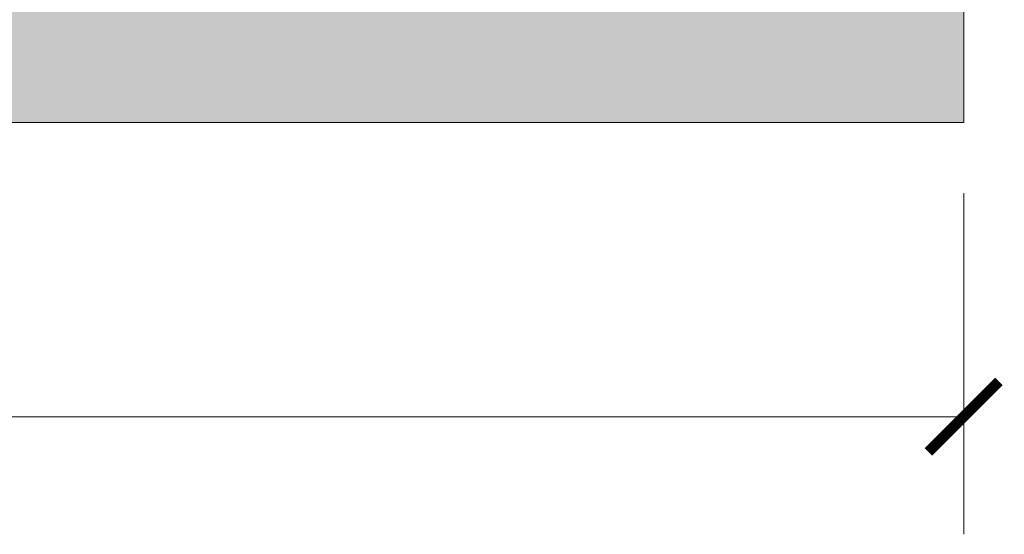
# Model space of a CAD drawing. Header units: millimetres. Extents: x -221 to 149158, y -114258 to 0.
# Tile 59 of 256: x 80037 to 80874, y -47016 to -46578. Entities that reach past the tile are written whole.
import ezdxf

# ---------------------------------------------------------------- set-up
doc = ezdxf.new("R2010")
doc.units = ezdxf.units.MM
doc.layers.get('0').update_dxf_attribs({"lineweight": 0})
doc.layers.add('A-pomocram.ART', color=254, linetype='Continuous', lineweight=0, plot=False)
doc.layers.add('A-wymram.ART', color=10, linetype='Continuous', lineweight=5, plot=False)
doc.layers.add('A-przekrycieram.ART', color=7, linetype='Continuous', lineweight=0, true_color=0xffffff)
doc.styles.add('ARCH', font='segoeuil.ttf')
doc.dimstyles.new('RAMKA', dxfattribs={"dimscale": 20, "dimtxt": 4, "dimasz": 3, "dimexe": 5, "dimexo": 3, "dimgap": 1, "dimtad": 1, "dimdec": 1, "dimlfac": 0.01, "dimtxsty": 'ARCH', "dimblk": 'ARCHTICK', "dimcen": 0, "dimclrd": 256, "dimclre": 256, "dimclrt": 256, "dimadec": 0, "dimazin": 0, "dimtfac": 1, "dimtdec": 1, "dimtofl": 0, "dimtmove": 1, "dimatfit": 3, "dimfxl": 10, "dimfxlon": 1, "dimlwd": 0, "dimlwe": 0, "dimarcsym": 0})

# ---------------------------------------------------------------- blocks, each defined once
blk = doc.blocks.new('_ArchTick')
at = {"color": 0, "linetype": 'ByBlock', "const_width": 0.15}
blk.add_lwpolyline([(-0.5, -0.5), (0.5, 0.5)], dxfattribs=at)
blk = doc.blocks.new('*D1067')
at = {"layer": 'A-wymram.ART', "linetype": 'Continuous', "lineweight": 0, "transparency": 16777216}
for p, q in [((0, -60), (0, -350)), ((4200, -60), (4200, -350)), ((4200, -250), (0, -250))]:
    blk.add_line(p, q, dxfattribs=at)
at = {"layer": 'Defpoints', "color": 0, "lineweight": 35, "transparency": 16777216}
for p in [(0, 0), (4200, 0), (0, -250)]:
    blk.add_point(p, dxfattribs=at)
at = {"layer": 'A-wymram.ART', "lineweight": 0, "transparency": 16777216, "xscale": 60, "yscale": 60, "zscale": 60, "rotation": 180}
blk.add_blockref('_ArchTick', (0, -250), dxfattribs=at)
at = {"layer": 'A-wymram.ART', "lineweight": 0, "transparency": 16777216, "xscale": 60, "yscale": 60, "zscale": 60}
blk.add_blockref('_ArchTick', (4200, -250), dxfattribs=at)
at = {"layer": 'A-wymram.ART', "transparency": 16777216, "insert": (2100, -189.33), "char_height": 80, "attachment_point": 5, "style": 'ARCH'}
blk.add_mtext('42', dxfattribs=at)
blk = doc.blocks.new('*U1697')
at = {"layer": 'A-przekrycieram.ART'}
h = blk.add_hatch(color=256, dxfattribs=at)
h.dxf.hatch_style = 1
h.paths.add_polyline_path([(0, 2970), (4200, 2970), (4200, 0), (0, 0)])
h.paths.add_polyline_path([(200, 2870), (4100, 2870), (4100, 100), (200, 100)], flags=16)
at = {"layer": 'A-pomocram.ART'}
blk.add_lwpolyline([(0, 2970), (4200, 2970), (4200, 0), (0, 0)], close=True, dxfattribs=at)
at = {"layer": 'A-wymram.ART'}
dim = blk.add_linear_dim(base=(0, -250), p1=(4200, 0), p2=(0, 0), dimstyle='RAMKA', dxfattribs=at)
dim.commit()
dim.dimension.update_dxf_attribs({"geometry": '*D1067', "text_midpoint": (2100, -189.33)})

msp = doc.modelspace()

# ---------------------------------------------------------------- block references
msp.add_blockref('*U1697', (76639.68, -46666.02))

doc.saveas('drawing.dxf')
